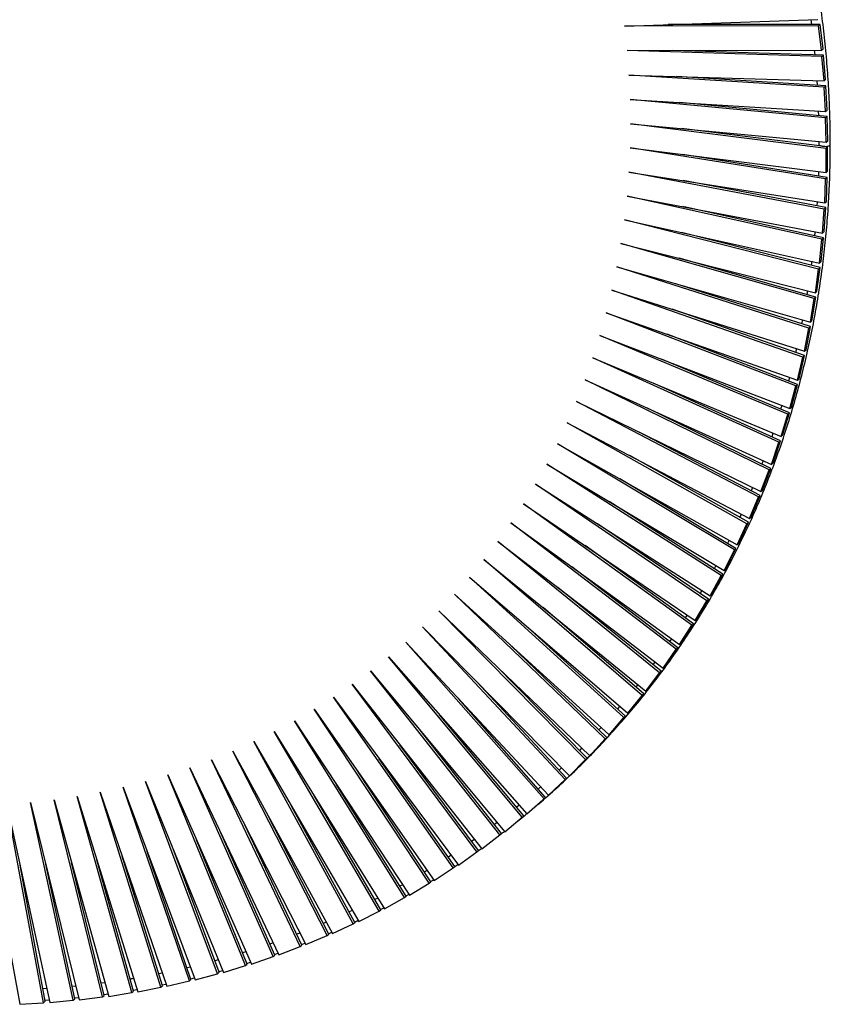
# Paper-space layout '_Dimétrica' of a CAD drawing. Header units: millimetres. Extents: x -425 to 423, y -431 to 430.
# Tile 2 of 3: x 67 to 423, y -431 to 2. Entities that reach past the tile are written whole.
import ezdxf

# ---------------------------------------------------------------- set-up
doc = ezdxf.new("R2010")
doc.units = ezdxf.units.MM

psp = doc.layouts.new('_Dimétrica')

# ---------------------------------------------------------------- linework, layer by layer
at = {"color": 7, "linetype": 'Continuous', "lineweight": 25}
for p, q in [((332.93, -0.95), (418, 1.91)), ((414.92, 1.8), (415.16, -0.22)), ((418.21, -0.84), (332.93, -0.95)), ((418.92, -0.22), (352.2, -0.31)), ((418.21, -0.84), (418.92, -0.22)), ((419.54, -11.6), (418.21, -0.84)), ((420.25, -10.97), (418.92, -0.22)), ((334.09, -11.71), (419.54, -11.6)), ((419.67, -14.34), (334.09, -11.71)), ((420.38, -13.72), (354.22, -11.69)), ((416.41, -11.6), (416.59, -13.6)), ((419.54, -11.6), (420.25, -10.97)), ((419.67, -14.34), (420.38, -13.72)), ((420.67, -25.09), (419.67, -14.34)), ((421.38, -24.47), (420.38, -13.72)), ((334.92, -22.46), (420.67, -25.09)), ((420.72, -27.83), (334.92, -22.46)), ((421.42, -27.21), (355.88, -23.1)), ((417.48, -25), (417.61, -26.97)), ((420.67, -25.09), (421.38, -24.47)), ((420.72, -27.83), (421.42, -27.21)), ((421.38, -38.57), (420.72, -27.83)), ((422.09, -37.94), (421.42, -27.21)), ((335.42, -33.19), (421.38, -38.57)), ((421.34, -41.29), (335.42, -33.19)), ((422.05, -40.67), (357.17, -34.55)), ((418.15, -38.36), (418.23, -40.31)), ((421.38, -38.57), (422.09, -37.94)), ((421.34, -41.29), (422.05, -40.67)), ((421.68, -52), (421.34, -41.29)), ((422.38, -51.38), (422.05, -40.67)), ((335.59, -43.88), (421.68, -52)), ((421.55, -54.71), (335.59, -43.88)), ((422.26, -54.09), (358.09, -46.01)), ((418.42, -51.7), (418.44, -53.03)), ((421.68, -52), (422.38, -51.38)), ((335.42, -54.54), (421.55, -65.39)), ((421.34, -68.08), (335.42, -54.54)), ((418.44, -53.03), (418.43, -53.61)), ((421.55, -54.71), (422.26, -54.09)), ((421.55, -65.39), (421.55, -54.71)), ((422.26, -64.77), (422.26, -54.09)), ((422.05, -67.46), (358.63, -57.46)), ((421.55, -65.39), (422.26, -64.77)), ((334.92, -65.14), (421.01, -78.71)), ((420.72, -81.39), (334.92, -65.14)), ((421.42, -80.76), (358.79, -68.9)), ((418.23, -64.97), (418.18, -66.85)), ((421.01, -78.71), (421.34, -68.08)), ((421.34, -68.08), (422.05, -67.46)), ((421.72, -78.09), (422.05, -67.46)), ((334.09, -75.68), (420.05, -91.96)), ((419.67, -94.61), (334.09, -75.68)), ((420.38, -93.99), (358.57, -80.31)), ((417.66, -78.18), (417.56, -80.03)), ((420.05, -91.96), (420.72, -81.39)), ((420.72, -81.39), (421.42, -80.76)), ((420.76, -91.33), (421.42, -80.76)), ((421.01, -78.71), (421.72, -78.09)), ((332.93, -86.14), (418.68, -105.12)), ((418.21, -107.75), (332.93, -86.14)), ((418.92, -107.12), (357.97, -91.68)), ((418.68, -105.12), (419.67, -94.61)), ((419.38, -104.49), (420.38, -93.99)), ((419.67, -94.61), (420.38, -93.99)), ((420.05, -91.96), (420.76, -91.33)), ((331.44, -96.52), (416.89, -118.17)), ((416.34, -120.78), (331.44, -96.52)), ((417.05, -120.15), (356.99, -103)), ((329.61, -106.81), (414.69, -131.11)), ((414.06, -133.69), (329.61, -106.81)), ((415.26, -104.36), (415.02, -106.14)), ((416.89, -118.17), (418.21, -107.75)), ((417.59, -117.55), (418.92, -107.12)), ((418.21, -107.75), (418.92, -107.12)), ((418.68, -105.12), (419.38, -104.49)), ((414.76, -133.06), (355.62, -114.24)), ((327.47, -116.99), (412.07, -143.92)), ((411.36, -146.47), (327.47, -116.99)), ((413.42, -117.29), (413.14, -119.03)), ((414.69, -131.11), (416.34, -120.78)), ((415.39, -130.49), (417.05, -120.15)), ((416.34, -120.78), (417.05, -120.15)), ((416.89, -118.17), (417.59, -117.55)), ((412.07, -145.84), (353.87, -125.4)), ((324.99, -127.06), (409.05, -156.59)), ((408.26, -159.1), (324.99, -127.06)), ((411.18, -130.11), (410.85, -131.82)), ((412.07, -143.92), (414.06, -133.69)), ((412.78, -143.3), (414.76, -133.06)), ((414.06, -133.69), (414.76, -133.06)), ((414.69, -131.11), (415.39, -130.49)), ((322.2, -137.01), (405.62, -169.11)), ((404.75, -171.58), (322.2, -137.01)), ((408.96, -158.48), (351.74, -136.46)), ((408.54, -142.8), (408.17, -144.47)), ((319.08, -146.82), (401.8, -181.46)), ((400.84, -183.9), (319.08, -146.82)), ((409.05, -156.59), (411.36, -146.47)), ((409.76, -155.97), (412.07, -145.84)), ((411.36, -146.47), (412.07, -145.84)), ((412.07, -143.92), (412.78, -143.3)), ((405.46, -170.96), (349.22, -147.41)), ((315.65, -156.49), (397.57, -193.64)), ((396.54, -196.03), (315.65, -156.49)), ((401.55, -183.27), (346.32, -158.23)), ((405.62, -169.11), (408.26, -159.1)), ((406.33, -168.49), (408.96, -158.48)), ((408.26, -159.1), (408.96, -158.48)), ((409.05, -156.59), (409.76, -155.97)), ((311.91, -166.01), (392.95, -205.62)), ((391.84, -207.97), (311.91, -166.01)), ((402.07, -167.74), (401.58, -169.33)), ((405.62, -169.11), (406.33, -168.49)), ((397.24, -195.41), (343.05, -168.91)), ((401.8, -181.46), (404.75, -171.58)), ((402.5, -180.84), (405.46, -170.96)), ((404.75, -171.58), (405.46, -170.96)), ((307.86, -175.36), (387.94, -217.4)), ((386.75, -219.71), (307.86, -175.36)), ((392.54, -207.35), (339.4, -179.44)), ((398.2, -179.96), (397.67, -181.51)), ((401.8, -181.46), (402.5, -180.84)), ((303.5, -184.54), (382.54, -228.97)), ((381.28, -231.23), (303.5, -184.54)), ((397.57, -193.64), (400.84, -183.9)), ((398.28, -193.01), (401.55, -183.27)), ((400.84, -183.9), (401.55, -183.27)), ((387.46, -219.08), (335.38, -189.81)), ((298.84, -193.54), (376.77, -240.32)), ((375.43, -242.52), (298.84, -193.54)), ((393.95, -191.99), (393.38, -193.52)), ((397.57, -193.64), (398.28, -193.01)), ((392.95, -205.62), (396.54, -196.03)), ((393.66, -205), (397.24, -195.41)), ((396.54, -196.03), (397.24, -195.41)), ((293.88, -202.35), (370.62, -251.43)), ((369.21, -253.58), (293.88, -202.35)), ((381.99, -230.61), (330.99, -199.99)), ((388.65, -216.78), (392.54, -207.35)), ((389.31, -203.84), (388.7, -205.33)), ((391.84, -207.97), (392.54, -207.35)), ((392.95, -205.62), (393.66, -205)), ((288.63, -210.96), (364.11, -262.29)), ((362.63, -264.39), (288.63, -210.96)), ((376.14, -241.9), (326.23, -209.98)), ((387.94, -217.4), (391.84, -207.97)), ((384.3, -215.49), (383.66, -216.95)), ((283.1, -219.37), (357.23, -272.9)), ((355.68, -274.94), (283.1, -219.37)), ((369.92, -252.96), (321.12, -219.77)), ((382.54, -228.97), (386.75, -219.71)), ((383.25, -228.35), (387.46, -219.08)), ((386.75, -219.71), (387.46, -219.08)), ((387.94, -217.4), (388.65, -216.78)), ((277.28, -227.56), (350.01, -283.24)), ((348.38, -285.22), (277.28, -227.56)), ((363.33, -263.77), (315.65, -229.34)), ((382.54, -228.97), (383.25, -228.35)), ((376.77, -240.32), (381.28, -231.23)), ((377.48, -239.7), (381.99, -230.61)), ((381.28, -231.23), (381.99, -230.61)), ((271.19, -235.53), (342.43, -293.3)), ((340.74, -295.22), (271.19, -235.53)), ((356.39, -274.31), (309.84, -238.68)), ((371.33, -250.81), (376.14, -241.9)), ((373.13, -238.13), (372.38, -239.5)), ((375.43, -242.52), (376.14, -241.9)), ((376.77, -240.32), (377.48, -239.7)), ((264.83, -243.26), (334.51, -303.07)), ((332.76, -304.92), (264.83, -243.26)), ((370.62, -251.43), (375.43, -242.52)), ((258.21, -250.76), (326.27, -312.54)), ((324.45, -314.33), (258.21, -250.76)), ((349.09, -284.59), (303.69, -247.77)), ((366.97, -249.09), (366.19, -250.42)), ((370.62, -251.43), (371.33, -250.81)), ((364.11, -262.29), (369.21, -253.58)), ((364.82, -261.67), (369.92, -252.96)), ((369.21, -253.58), (369.92, -252.96)), ((251.33, -258.01), (317.69, -321.71)), ((315.81, -323.43), (251.33, -258.01)), ((341.45, -294.59), (297.2, -256.62)), ((357.94, -272.28), (363.33, -263.77)), ((360.46, -259.81), (359.64, -261.1)), ((362.63, -264.39), (363.33, -263.77)), ((364.11, -262.29), (364.82, -261.67)), ((244.2, -265.01), (308.81, -330.56)), ((306.87, -332.22), (244.2, -265.01)), ((333.46, -304.3), (290.38, -265.19)), ((357.23, -272.9), (362.63, -264.39)), ((236.83, -271.75), (299.62, -339.08)), ((297.62, -340.67), (236.83, -271.75)), ((353.6, -270.27), (352.75, -271.53)), ((357.23, -272.9), (357.94, -272.28)), ((325.15, -313.71), (283.25, -273.49)), ((350.01, -283.24), (355.68, -274.94)), ((350.71, -282.61), (356.39, -274.31)), ((355.68, -274.94), (356.39, -274.31)), ((229.22, -278.22), (290.13, -347.28)), ((288.07, -348.79), (229.22, -278.22)), ((221.39, -284.42), (280.35, -355.13)), ((278.24, -356.57), (221.39, -284.42)), ((316.52, -322.81), (275.81, -281.51)), ((342.43, -293.3), (348.38, -285.22)), ((343.14, -292.67), (349.09, -284.59)), ((348.38, -285.22), (349.09, -284.59)), ((350.01, -283.24), (350.71, -282.61)), ((307.57, -331.59), (268.07, -289.23)), ((213.33, -290.33), (270.29, -362.63)), ((268.13, -364), (213.33, -290.33)), ((338.84, -290.39), (337.9, -291.55)), ((342.43, -293.3), (343.14, -292.67)), ((205.07, -295.97), (259.97, -369.78)), ((257.76, -371.07), (205.07, -295.97)), ((298.32, -340.05), (260.04, -296.64)), ((334.51, -303.07), (340.74, -295.22)), ((335.22, -302.44), (341.45, -294.59)), ((340.74, -295.22), (341.45, -294.59)), ((196.6, -301.31), (249.39, -376.56)), ((247.13, -377.77), (196.6, -301.31)), ((330.94, -300), (329.96, -301.12)), ((334.51, -303.07), (335.22, -302.44)), ((187.93, -306.36), (238.56, -382.97)), ((236.25, -384.11), (187.93, -306.36)), ((288.78, -348.17), (251.72, -303.73)), ((326.27, -312.54), (332.76, -304.92)), ((326.97, -311.92), (333.46, -304.3)), ((332.76, -304.92), (333.46, -304.3)), ((179.08, -311.1), (227.49, -389)), ((225.14, -390.06), (179.08, -311.1)), ((278.95, -355.95), (243.14, -310.5)), ((322.71, -309.31), (321.71, -310.41)), ((170.05, -315.54), (216.2, -394.66)), ((213.81, -395.64), (170.05, -315.54)), ((317.69, -321.71), (324.45, -314.33)), ((318.4, -321.08), (325.15, -313.71)), ((324.45, -314.33), (325.15, -313.71)), ((326.27, -312.54), (326.97, -311.92)), ((160.85, -319.68), (204.69, -399.92)), ((202.26, -400.82), (160.85, -319.68)), ((268.84, -363.38), (234.29, -316.94)), ((314.18, -318.33), (313.15, -319.39)), ((151.48, -323.49), (192.98, -404.79)), ((190.51, -405.61), (151.48, -323.49)), ((258.46, -370.45), (225.2, -323.03)), ((308.81, -330.56), (315.81, -323.43)), ((309.52, -329.93), (316.52, -322.81)), ((315.81, -323.43), (316.52, -322.81)), ((317.69, -321.71), (318.4, -321.08)), ((141.97, -326.99), (181.08, -409.27)), ((178.57, -410), (141.97, -326.99)), ((247.83, -377.15), (215.87, -328.78)), ((305.34, -327.04), (304.28, -328.06)), ((122.53, -333.02), (156.74, -417)), ((154.18, -417.57), (122.53, -333.02)), ((132.32, -330.17), (168.99, -413.34)), ((166.46, -413.99), (132.32, -330.17)), ((299.62, -339.08), (306.87, -332.22)), ((300.32, -338.46), (307.57, -331.59)), ((306.87, -332.22), (307.57, -331.59)), ((308.81, -330.56), (309.52, -329.93)), ((112.62, -335.54), (144.33, -420.26)), ((141.74, -420.74), (112.62, -335.54)), ((236.96, -383.48), (206.31, -334.17)), ((82.26, -341.13), (106.29, -427.53)), ((103.64, -427.75), (82.26, -341.13)), ((92.48, -339.6), (119.09, -425.52)), ((116.46, -425.83), (92.48, -339.6)), ((102.6, -337.74), (131.78, -423.1)), ((129.17, -423.49), (102.6, -337.74)), ((225.85, -389.44), (196.54, -339.2)), ((290.13, -347.28), (298.32, -340.05)), ((299.62, -339.08), (300.32, -338.46)), ((51.16, -343.71), (67.29, -431.02)), ((61.59, -343.19), (80.38, -430.28)), ((77.7, -430.33), (61.59, -343.19)), ((71.96, -342.33), (93.38, -429.11)), ((90.71, -429.25), (71.96, -342.33)), ((214.51, -395.01), (186.57, -343.87)), ((286.76, -343.46), (285.62, -344.38)), ((202.97, -400.2), (176.41, -348.16)), ((280.35, -355.13), (288.07, -348.79)), ((288.07, -348.79), (288.78, -348.17)), ((191.22, -404.99), (166.07, -352.07)), ((277.03, -351.15), (275.86, -352.03)), ((167.17, -413.36), (144.92, -358.75)), ((179.28, -409.38), (155.57, -355.6)), ((267.04, -358.5), (265.84, -359.35)), ((270.29, -362.63), (278.24, -356.57)), ((278.24, -356.57), (278.95, -355.95)), ((154.89, -416.94), (134.14, -361.51)), ((268.13, -364), (268.84, -363.38)), ((268.83, -363.37), (270.16, -362.46)), ((117.17, -425.21), (101.1, -367.43)), ((129.87, -422.87), (112.21, -365.85)), ((142.45, -420.11), (123.23, -363.88)), ((256.79, -365.5), (255.57, -366.32)), ((259.97, -369.78), (268.13, -364)), ((78.41, -429.7), (67.33, -369.81)), ((91.42, -428.63), (78.65, -369.41)), ((104.35, -427.13), (89.91, -368.62)), ((249.39, -376.56), (257.76, -371.07)), ((257.76, -371.07), (258.46, -370.45)), ((258.43, -370.4), (259.78, -369.52)), ((247.78, -377.07), (249.16, -376.23)), ((235.55, -378.42), (234.25, -379.13)), ((238.56, -382.97), (247.13, -377.77)), ((247.13, -377.77), (247.83, -377.15)), ((224.56, -384.29), (223.24, -384.97)), ((227.49, -389), (236.25, -384.11)), ((236.25, -384.11), (236.96, -383.48)), ((236.78, -383.44), (238.3, -382.58)), ((225.14, -390.06), (225.85, -389.44)), ((225.71, -389.35), (227.21, -388.56)), ((213.36, -389.8), (212.01, -390.43)), ((216.2, -394.66), (225.14, -390.06)), ((201.96, -394.93), (200.58, -395.53)), ((204.69, -399.92), (213.81, -395.64)), ((213.81, -395.64), (214.51, -395.01)), ((190.37, -399.68), (188.96, -400.24)), ((192.98, -404.79), (202.26, -400.82)), ((202.26, -400.82), (202.97, -400.2)), ((202.86, -399.99), (204.38, -399.35)), ((178.59, -404.04), (177.14, -404.52)), ((181.08, -409.27), (190.51, -405.61)), ((190.51, -405.61), (191.22, -404.99)), ((191.1, -404.74), (192.65, -404.14)), ((166.62, -407.96), (165.15, -408.41)), ((168.99, -413.34), (178.57, -410)), ((178.57, -410), (179.28, -409.38)), ((179.16, -409.1), (180.73, -408.55)), ((142.22, -414.62), (140.7, -414.99)), ((154.49, -411.49), (153, -411.9)), ((156.74, -417), (166.46, -413.99)), ((166.46, -413.99), (167.17, -413.36)), ((167.05, -413.07), (168.65, -412.56)), ((129.82, -417.36), (128.27, -417.68)), ((142.33, -419.75), (144, -419.37)), ((144.33, -420.26), (154.18, -417.57)), ((154.18, -417.57), (154.89, -416.94)), ((79.05, -424.13), (77.4, -424.24)), ((91.89, -423.07), (90.26, -423.22)), ((104.64, -421.59), (103.03, -421.79)), ((119.09, -425.52), (129.17, -423.49)), ((129.17, -423.49), (129.87, -422.87)), ((129.75, -422.46), (131.45, -422.13)), ((131.78, -423.1), (141.74, -420.74)), ((141.74, -420.74), (142.45, -420.11)), ((91.32, -428.17), (93.1, -427.98)), ((93.38, -429.11), (103.64, -427.75)), ((103.64, -427.75), (104.35, -427.13)), ((104.24, -426.68), (105.99, -426.44)), ((106.29, -427.53), (116.46, -425.83)), ((116.46, -425.83), (117.17, -425.21)), ((117.05, -424.78), (118.77, -424.49)), ((67.29, -431.02), (77.7, -430.33)), ((77.7, -430.33), (78.41, -429.7)), ((78.31, -429.21), (80.13, -429.11)), ((80.38, -430.28), (90.71, -429.25)), ((90.71, -429.25), (91.42, -428.63))]:
    psp.add_line(p, q, dxfattribs=at)
at = {"color": 7, "linetype": 'Continuous', "lineweight": 25, "flags": 128}
psp.add_lwpolyline([(418.44, -53.01), (418.44, -53.06), (418.66, -53.38), (419.22, -53.64), (420.05, -53.81), (421.01, -53.87), (421.97, -53.79), (422.76, -53.6), (423.27, -53.33), (423.44, -53.03)], dxfattribs=at)
at = {"color": 7, "linetype": 'Continuous', "lineweight": 25}
for points, knots in [([(423.44, -53.03), (423.43, -51.05), (423.4, -45.3), (423.14, -35.77), (422.54, -24.43), (421.65, -13.08), (420.46, -1.71), (418.98, 9.65), (417.2, 21.01), (415.13, 32.36), (412.78, 43.68), (410.13, 54.97), (407.2, 66.22), (403.99, 77.43), (400.49, 88.58), (396.71, 99.67), (392.66, 110.69), (388.33, 121.64), (383.73, 132.49), (378.86, 143.26), (373.73, 153.93), (368.33, 164.49), (362.68, 174.93), (356.78, 185.25), (350.63, 195.44), (344.23, 205.5), (337.59, 215.41), (330.72, 225.17), (323.61, 234.78), (316.28, 244.22), (308.73, 253.49), (300.96, 262.58), (292.99, 271.49), (284.8, 280.21), (276.42, 288.74), (267.85, 297.06), (259.09, 305.18), (250.15, 313.08), (241.03, 320.76), (231.74, 328.22), (222.3, 335.45), (212.7, 342.45), (202.94, 349.21), (193.05, 355.72), (183.02, 361.99), (172.87, 368), (162.59, 373.75), (152.2, 379.25), (141.71, 384.48), (131.11, 389.44), (120.43, 394.13), (109.66, 398.54), (98.81, 402.68), (87.89, 406.53), (76.92, 410.1), (65.88, 413.38), (54.81, 416.38), (43.69, 419.08), (32.55, 421.49), (21.38, 423.61), (10.19, 425.43), (-1, 426.96), (-12.19, 428.18), (-23.37, 429.11), (-34.54, 429.74), (-45.68, 430.06), (-56.79, 430.09), (-67.86, 429.82), (-78.88, 429.24), (-89.84, 428.37), (-100.75, 427.2), (-111.58, 425.72), (-122.34, 423.96), (-133.01, 421.89), (-143.59, 419.53), (-154.06, 416.88), (-164.43, 413.94), (-174.69, 410.7), (-184.82, 407.18), (-194.82, 403.38), (-204.69, 399.3), (-214.41, 394.93), (-223.99, 390.29), (-233.4, 385.38), (-242.66, 380.2), (-251.74, 374.75), (-260.65, 369.05), (-269.38, 363.08), (-277.92, 356.86), (-286.26, 350.39), (-294.34, 343.76), (-299.53, 339.16), (-302.08, 336.89)], [0, 0, 0, 0, 0.005895, 0.017068, 0.028241, 0.039415, 0.050589, 0.061763, 0.072937, 0.084112, 0.095287, 0.106461, 0.117637, 0.128812, 0.139987, 0.151163, 0.162338, 0.173514, 0.18469, 0.195865, 0.207041, 0.218217, 0.229393, 0.24057, 0.251746, 0.262922, 0.274098, 0.285275, 0.296451, 0.307627, 0.318804, 0.32998, 0.341157, 0.352333, 0.36351, 0.374686, 0.385863, 0.397039, 0.408215, 0.419392, 0.430568, 0.441745, 0.452921, 0.464097, 0.475273, 0.48645, 0.497626, 0.508802, 0.519978, 0.531154, 0.542329, 0.553505, 0.564681, 0.575856, 0.587031, 0.598206, 0.609381, 0.620556, 0.631731, 0.642905, 0.654079, 0.665253, 0.676427, 0.6876, 0.698773, 0.709946, 0.721119, 0.732291, 0.743463, 0.754634, 0.765805, 0.776976, 0.788147, 0.799317, 0.810487, 0.821656, 0.832825, 0.843994, 0.855162, 0.86633, 0.877497, 0.888665, 0.899832, 0.910998, 0.922165, 0.933331, 0.944497, 0.955662, 0.966828, 0.977994, 0.989159, 1, 1, 1, 1]), ([(292.69, -345.02), (293.57, -344.29), (297.16, -341.33), (303.26, -335.88), (310.98, -328.68), (318.46, -321.23), (325.72, -313.56), (332.76, -305.68), (339.56, -297.58), (346.13, -289.27), (352.46, -280.76), (358.53, -272.05), (364.36, -263.15), (369.94, -254.07), (375.26, -244.82), (380.31, -235.39), (385.1, -225.8), (389.62, -216.04), (393.87, -206.14), (397.84, -196.1), (401.54, -185.91), (404.95, -175.6), (408.08, -165.17), (410.93, -154.62), (413.49, -143.96), (415.77, -133.2), (417.75, -122.35), (419.44, -111.41), (420.83, -100.39), (421.94, -89.31), (422.75, -78.16), (423.25, -67.15), (423.42, -58.77), (423.43, -54.12), (423.44, -53.03)], [0, 0, 0, 0, 0.010593, 0.043306, 0.07602, 0.108734, 0.141447, 0.174161, 0.206875, 0.23959, 0.272305, 0.30502, 0.337736, 0.370453, 0.403171, 0.435889, 0.468609, 0.501329, 0.53405, 0.566772, 0.599496, 0.63222, 0.664945, 0.697672, 0.730399, 0.763128, 0.795857, 0.828588, 0.86132, 0.894052, 0.926786, 0.95952, 0.990534, 1, 1, 1, 1]), ([(416.68, -91.32), (416.65, -91.62), (416.61, -92.23), (416.54, -92.83), (416.51, -93.13)], [0, 0, 0, 0, 0.501464, 1, 1, 1, 1]), ([(405.51, -155.35), (405.38, -155.87), (405.25, -156.42), (405.1, -156.96), (405.1, -156.99)], [0, 0, 0, 0, 0.953514, 1, 1, 1, 1]), ([(378.92, -226.94), (378.87, -227.04), (378.64, -227.51), (378.4, -227.98), (378.21, -228.34)], [0, 0, 0, 0, 0.216951, 1, 1, 1, 1]), ([(346.4, -280.47), (346.18, -280.78), (345.89, -281.19), (345.59, -281.59), (345.51, -281.69)], [0, 0, 0, 0, 0.741197, 1, 1, 1, 1]), ([(296.21, -335.43), (296.21, -335.43), (295.85, -335.76), (295.47, -336.08), (295.1, -336.39)], [0, 0, 0, 0, 0.0067886, 1, 1, 1, 1]), ([(285.53, -350.88), (286.09, -350.45), (287.63, -349.26), (289.11, -348), (290.06, -347.2)], [0, 0, 0, 0, 0.363001, 1, 1, 1, 1]), ([(278.45, -356.38), (278.59, -356.28), (279.2, -355.84), (279.79, -355.36), (280.25, -355)], [0, 0, 0, 0, 0.235001, 1, 1, 1, 1]), ([(246.3, -372.15), (246.04, -372.31), (245.63, -372.58), (245.2, -372.82), (245.04, -372.92)], [0, 0, 0, 0, 0.610092, 1, 1, 1, 1]), ([(214.42, -394.85), (214.79, -394.69), (215.29, -394.47), (215.78, -394.23), (215.91, -394.16)], [0, 0, 0, 0, 0.736448, 1, 1, 1, 1]), ([(117.29, -419.69), (116.97, -419.75), (116.44, -419.85), (115.91, -419.93), (115.71, -419.96)], [0, 0, 0, 0, 0.612082, 1, 1, 1, 1]), ([(154.77, -416.63), (154.94, -416.59), (155.49, -416.45), (156.03, -416.29), (156.4, -416.17)], [0, 0, 0, 0, 0.306876, 1, 1, 1, 1])]:
    psp.add_open_spline(points, degree=3, knots=knots, dxfattribs=at)

doc.saveas('drawing.dxf')
